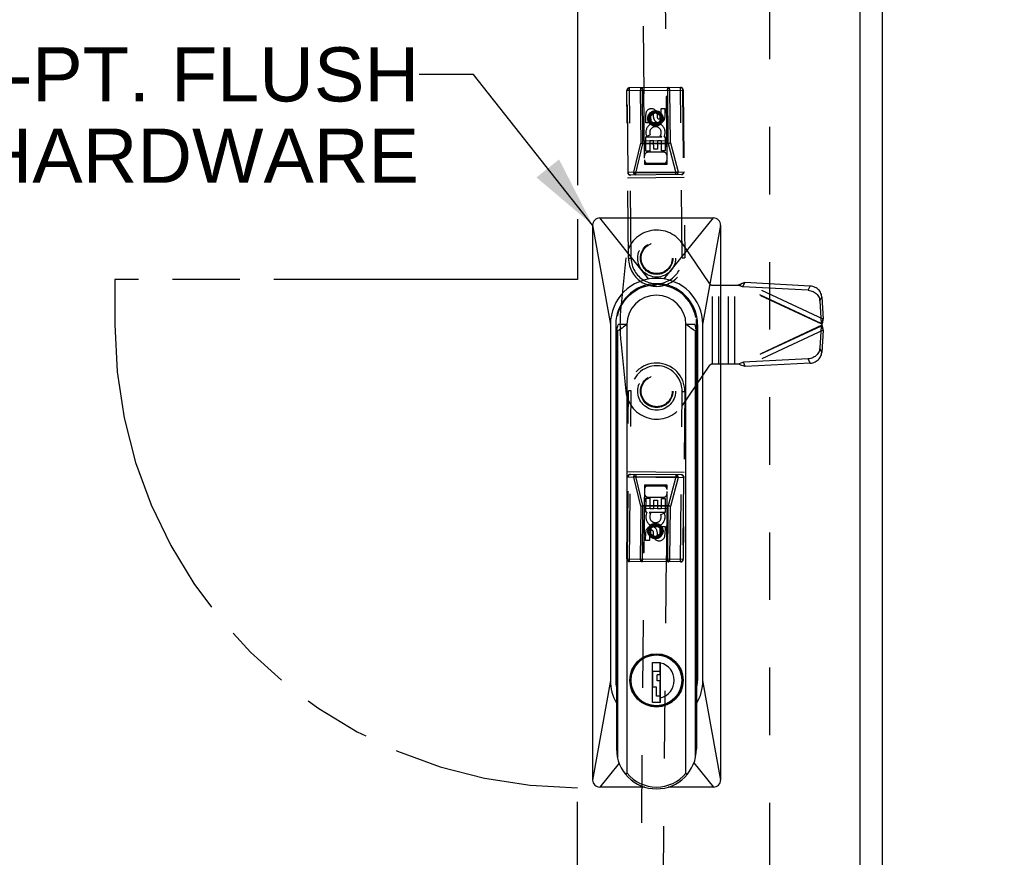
# Model space of a CAD drawing. Header units: inches. Extents: x 0 to 136, y 0 to 88.
# Tile 22 of 74: x 49 to 60, y 43 to 52. Entities that reach past the tile are written whole.
import ezdxf

# ---------------------------------------------------------------- set-up
doc = ezdxf.new("R2010")
doc.units = ezdxf.units.IN
doc.header["$LTSCALE"] = 7.48
doc.header["$MEASUREMENT"] = 0
doc.linetypes.add('HIDDEN', pattern=[0.2, 0.1, -0.1])
doc.linetypes.add('PHANTOM', pattern=[0.8, 0.45, -0.05, 0.1, -0.05, 0.1, -0.05])
doc.layers.get('0').update_dxf_attribs({"linetype": 'CONTINUOUS'})
for name, color, linetype in [('02___PRT_ALL_AXES', 7, 'CONTINUOUS'), ('AVAILABLE_DOOR_SPACE', 7, 'CONTINUOUS'), ('DEFAULT_2', 8, 'HIDDEN'), ('DIMENSIONS', 7, 'CONTINUOUS')]:
    doc.layers.add(name, color=color, linetype=linetype)
doc.styles.get("Standard").update_dxf_attribs({"font": 'arial.ttf'})
doc.dimstyles.new('DIMSTYLE_1', dxfattribs={"dimtxt": 0.6, "dimasz": 0.8, "dimexe": 0.09, "dimexo": 0.07, "dimgap": 0.0375, "dimtad": 0, "dimtih": 1, "dimtoh": 1, "dimzin": 4, "dimdsep": 46, "dimtxsty": 'Standard', "dimblk": '_FILLED', "dimblk1": '_FILLED', "dimblk2": '_FILLED', "dimcen": 0.09, "dimazin": 1, "dimtfac": 1, "dimtofl": 0, "dimtmove": 0, "dimatfit": 3, "dimldrblk": '_FILLED', "dimfxl": 0, "dimtolj": 1, "dimtzin": 4, "dimarcsym": 0})
doc.dimstyles.get("Standard").update_dxf_attribs({"dimtxt": 0.68, "dimasz": 0.8, "dimexe": 0.09, "dimexo": 0.07, "dimgap": 0.09, "dimtad": 0, "dimtih": 1, "dimtoh": 1, "dimzin": 4, "dimdsep": 46, "dimtxsty": 'Standard', "dimblk": '_FILLED', "dimblk1": '_FILLED', "dimblk2": '_FILLED', "dimcen": 0.09, "dimazin": 1, "dimtp": 0.01, "dimtm": 0.01, "dimtfac": 1, "dimtofl": 0, "dimtmove": 0, "dimatfit": 3, "dimldrblk": '_FILLED', "dimfxl": 0, "dimtolj": 1, "dimtzin": 4, "dimarcsym": 0})

# ---------------------------------------------------------------- blocks, each defined once
blk = doc.blocks.new('_FILLED')
at = {"color": 0, "linetype": 'ByBlock'}
blk.add_solid([(0, 0), (-1, 0.2), (-1, -0.2)], dxfattribs=at)
blk = doc.blocks.new('*D8')
at = {"layer": 'DIMENSIONS', "color": 2, "linetype": 'Continuous'}
for p, q in [((54.815, 54.192), (53.13, 54.192)), ((57.94, 54.192), (59.54, 54.192))]:
    blk.add_line(p, q, dxfattribs=at)
at = {"layer": 'DIMENSIONS', "color": 2, "linetype": 'Continuous', "xscale": 0.8, "yscale": 0.8, "zscale": 0.8}
blk.add_blockref('_FILLED', (54.815, 54.192), dxfattribs=at)
at = {"layer": 'DIMENSIONS', "color": 2, "linetype": 'Continuous', "xscale": 0.8, "yscale": 0.8, "zscale": 0.8, "rotation": 180}
blk.add_blockref('_FILLED', (57.94, 54.192), dxfattribs=at)
at = {"layer": 'DIMENSIONS', "color": 2, "linetype": 'Continuous', "insert": (52.83, 54.492), "char_height": 0.6, "width": 1.63048, "attachment_point": 3, "line_spacing_factor": 0.9}
blk.add_mtext('3.13', dxfattribs=at)
blk = doc.blocks.new('*D9')
at = {"layer": 'DIMENSIONS', "color": 2, "linetype": 'Continuous'}
for p, q in [((34.565, 55.22), (44.316, 55.22)), ((54.815, 55.22), (47.013, 55.22))]:
    blk.add_line(p, q, dxfattribs=at)
at = {"layer": 'DIMENSIONS', "color": 2, "linetype": 'Continuous', "xscale": 0.8, "yscale": 0.8, "zscale": 0.8, "rotation": 180}
blk.add_blockref('_FILLED', (34.565, 55.22), dxfattribs=at)
at = {"layer": 'DIMENSIONS', "color": 2, "linetype": 'Continuous', "xscale": 0.8, "yscale": 0.8, "zscale": 0.8}
blk.add_blockref('_FILLED', (54.815, 55.22), dxfattribs=at)
at = {"layer": 'DIMENSIONS', "color": 2, "linetype": 'Continuous', "insert": (45.665, 55.52), "char_height": 0.6, "width": 2.09665, "attachment_point": 2, "line_spacing_factor": 0.9}
blk.add_mtext('20.25', dxfattribs=at)
blk = doc.blocks.new('*D12')
at = {"layer": 'DIMENSIONS', "color": 2, "linetype": 'Continuous'}
for p, q in [((40.998, 59.784), (40.998, 50.566)), ((40.998, 37.999), (40.998, 49.366))]:
    blk.add_line(p, q, dxfattribs=at)
at = {"layer": 'DIMENSIONS', "color": 2, "linetype": 'Continuous', "xscale": 0.8, "yscale": 0.8, "zscale": 0.8}
for p, rotation in [((40.998, 59.784), 90), ((40.998, 37.999), 270)]:
    blk.add_blockref('_FILLED', p, dxfattribs=dict(at, rotation=rotation))
at = {"layer": 'DIMENSIONS', "color": 2, "linetype": 'Continuous', "insert": (40.998, 50.266), "char_height": 0.6, "width": 2.09665, "attachment_point": 2, "line_spacing_factor": 0.9}
blk.add_mtext('21.79', dxfattribs=at)

msp = doc.modelspace()

# ---------------------------------------------------------------- linework, layer by layer
at = {"color": 3, "linetype": 'Continuous'}
for p, q in [((58.19, 33.763), (58.19, 73.947)), ((57.94, 60.959), (57.94, 36.824))]:
    msp.add_line(p, q, dxfattribs=at)
at = {"color": 7, "linetype": 'Continuous'}
for p, q in [((55.06, 50.073), (56.32, 50.073)), ((55.604, 49.396), (55.06, 50.073)), ((55.771, 49.397), (56.32, 50.073)), ((54.981, 49.994), (54.981, 43.852)), ((54.981, 49.994), (55.178, 48.892)), ((56.202, 48.892), (56.399, 49.994)), ((56.399, 43.852), (56.399, 49.994)), ((55.256, 48.99), (55.256, 49.021)), ((56.124, 48.97), (56.124, 49.021)), ((55.178, 48.892), (55.178, 44.955)), ((55.237, 48.892), (55.237, 44.955)), ((55.263, 48.892), (55.262, 48.889)), ((55.361, 48.892), (55.263, 48.892)), ((55.362, 43.927), (55.362, 48.892)), ((56.014, 43.926), (56.015, 48.892)), ((56.113, 48.892), (56.015, 48.892)), ((56.114, 48.889), (56.113, 48.892)), ((56.127, 48.953), (56.127, 48.836)), ((56.143, 48.892), (56.143, 44.955)), ((56.202, 44.955), (56.202, 48.892)), ((55.245, 48.822), (55.245, 44.197)), ((55.246, 48.823), (55.249, 48.833)), ((55.257, 48.823), (55.257, 44.097)), ((56.12, 44.097), (56.12, 48.823)), ((56.131, 48.822), (56.131, 44.197)), ((55.562, 45.222), (55.564, 45.217)), ((55.562, 45.216), (55.562, 45.222)), ((55.637, 45.245), (55.637, 45.24)), ((55.644, 45.151), (55.732, 45.151)), ((55.644, 44.708), (55.644, 45.151)), ((55.73, 45.015), (55.73, 45.151)), ((55.732, 44.708), (55.732, 45.151)), ((55.739, 45.24), (55.739, 45.245)), ((55.812, 45.217), (55.814, 45.222)), ((55.646, 45.057), (55.73, 45.057)), ((55.646, 44.878), (55.646, 45.057)), ((55.178, 44.955), (54.981, 43.852)), ((55.237, 44.955), (55.245, 44.955)), ((55.73, 45.015), (55.697, 45.015)), ((55.697, 44.948), (55.697, 45.015)), ((55.73, 44.948), (55.697, 44.948)), ((55.73, 44.708), (55.73, 44.948)), ((56.131, 44.955), (56.143, 44.955)), ((56.399, 43.852), (56.202, 44.955)), ((55.688, 44.878), (55.646, 44.878)), ((55.688, 44.781), (55.688, 44.878)), ((55.732, 44.708), (55.644, 44.708)), ((55.73, 44.781), (55.688, 44.781)), ((55.562, 44.688), (55.562, 44.693)), ((55.564, 44.692), (55.562, 44.688)), ((55.814, 44.688), (55.812, 44.692)), ((55.275, 44.038), (55.06, 43.773)), ((56.103, 44.043), (56.32, 43.773)), ((55.558, 43.773), (55.06, 43.773)), ((56.32, 43.773), (55.818, 43.773))]:
    msp.add_line(p, q, dxfattribs=at)
for points in [[(55.256, 48.99), (55.268, 49.031), (55.284, 49.073), (55.305, 49.113), (55.331, 49.153), (55.361, 49.19), (55.394, 49.222), (55.43, 49.251), (55.47, 49.277), (55.512, 49.298), (55.555, 49.314), (55.6, 49.326), (55.644, 49.332), (55.688, 49.334)], [(55.249, 48.833), (55.252, 48.843), (55.254, 48.854), (55.257, 48.865), (55.26, 48.877), (55.262, 48.889)], [(55.356, 48.892), (55.34, 48.878), (55.324, 48.866), (55.307, 48.854), (55.291, 48.843), (55.274, 48.832), (55.257, 48.823)], [(56.12, 48.823), (56.103, 48.832), (56.086, 48.843), (56.069, 48.854), (56.052, 48.866), (56.036, 48.878), (56.02, 48.892)], [(56.114, 48.889), (56.116, 48.877), (56.119, 48.865), (56.122, 48.854), (56.125, 48.843)], [(55.245, 48.822), (55.245, 48.822), (55.245, 48.822), (55.245, 48.822), (55.245, 48.823), (55.245, 48.823), (55.246, 48.823)], [(55.245, 48.822), (55.245, 48.821), (55.246, 48.82), (55.247, 48.82), (55.248, 48.82), (55.25, 48.82), (55.252, 48.821), (55.254, 48.821), (55.257, 48.823)], [(56.131, 48.822), (56.131, 48.82), (56.13, 48.82), (56.128, 48.82), (56.126, 48.82), (56.123, 48.821), (56.12, 48.823)], [(56.125, 48.843), (56.128, 48.833), (56.131, 48.823)], [(56.131, 48.823), (56.131, 48.823), (56.131, 48.823), (56.131, 48.822), (56.131, 48.822), (56.131, 48.822), (56.131, 48.822)], [(55.362, 43.927), (55.362, 43.926), (55.362, 43.925), (55.362, 43.924), (55.361, 43.923), (55.361, 43.922), (55.361, 43.921), (55.36, 43.92), (55.36, 43.92), (55.359, 43.919), (55.358, 43.919), (55.357, 43.919), (55.357, 43.919), (55.356, 43.919), (55.355, 43.919), (55.354, 43.919), (55.353, 43.919), (55.351, 43.919), (55.35, 43.92), (55.349, 43.92), (55.348, 43.921), (55.347, 43.922), (55.345, 43.923), (55.344, 43.924), (55.343, 43.925), (55.341, 43.926), (55.34, 43.927), (55.338, 43.928), (55.337, 43.93), (55.335, 43.931), (55.334, 43.933), (55.332, 43.935), (55.33, 43.937), (55.329, 43.939), (55.327, 43.941), (55.325, 43.943), (55.323, 43.946), (55.322, 43.948), (55.32, 43.951)], [(56.014, 43.926), (56.015, 43.925), (56.015, 43.924), (56.015, 43.923), (56.015, 43.922), (56.016, 43.921), (56.016, 43.92), (56.017, 43.92), (56.018, 43.919), (56.018, 43.919), (56.019, 43.919), (56.02, 43.919), (56.021, 43.919), (56.022, 43.919), (56.023, 43.919), (56.024, 43.919), (56.025, 43.919), (56.026, 43.92), (56.027, 43.92), (56.028, 43.921), (56.03, 43.922), (56.031, 43.923), (56.032, 43.924), (56.034, 43.925), (56.035, 43.926), (56.036, 43.927), (56.038, 43.928), (56.039, 43.93), (56.041, 43.931), (56.043, 43.933), (56.044, 43.935), (56.046, 43.937), (56.048, 43.939), (56.049, 43.941), (56.051, 43.943), (56.053, 43.946), (56.055, 43.948), (56.057, 43.951)]]:
    msp.add_lwpolyline(points, dxfattribs=at)
for radius in [0.295, 0.29, 0.281]:
    msp.add_circle((55.688, 44.955), radius, dxfattribs=at)
for centre, radius, start, end in [((55.06, 49.994), 0.0787, 89.9816, 180.0107), ((56.32, 49.994), 0.0787, 359.9894, 90.0184), ((55.69, 48.892), 0.512, 0, 180), ((55.69, 48.892), 0.453, 0, 180), ((55.688, 48.892), 0.443, 10.1796, 90), ((55.688, 48.892), 0.327, 0.1007, 180), ((55.688, 44.955), 0.197, 283.0029, 76.9971), ((55.69, 44.955), 0.512, 180, 209.6284), ((55.69, 44.955), 0.453, 180, 190.5362), ((55.69, 44.955), 0.512, 329.5192, 0), ((55.69, 44.955), 0.453, 347.1352, 360), ((55.688, 44.955), 0.202, 282.1141, 282.6949), ((55.688, 44.197), 0.443, 180, 360), ((55.06, 43.852), 0.0787, 179.9894, 270.0184), ((55.688, 44.197), 0.423, 219.5407, 320.4593), ((56.32, 43.852), 0.0787, 269.9816, 0.0107)]:
    msp.add_arc(centre, radius, start, end, dxfattribs=at)
at = {"layer": '02___PRT_ALL_AXES', "color": 8, "linetype": 'HIDDEN'}
for p, q in [((55.739, 51.283), (55.781, 51.283)), ((55.74, 51.19), (55.739, 51.283)), ((55.781, 51.283), (55.782, 51.191)), ((55.57, 51.125), (55.569, 51.217)), ((55.611, 51.218), (55.612, 51.125)), ((55.655, 51.189), (55.655, 51.218)), ((55.696, 51.232), (55.696, 51.186)), ((55.612, 51.125), (55.57, 51.125)), ((55.571, 50.969), (55.749, 50.97)), ((55.572, 50.812), (55.571, 50.969)), ((55.619, 50.993), (55.58, 50.976)), ((55.656, 50.927), (55.614, 50.926)), ((55.614, 50.926), (55.615, 50.813)), ((55.657, 50.834), (55.656, 50.927)), ((55.742, 50.927), (55.699, 50.927)), ((55.699, 50.927), (55.7, 50.835)), ((55.749, 50.97), (55.73, 50.983)), ((55.743, 50.814), (55.742, 50.927)), ((55.774, 50.974), (55.772, 50.97)), ((55.772, 50.97), (55.784, 50.97)), ((55.784, 50.97), (55.786, 50.814)), ((55.615, 50.813), (55.572, 50.812)), ((55.7, 50.835), (55.657, 50.834)), ((55.786, 50.814), (55.743, 50.814)), ((55.571, 46.815), (55.573, 46.971)), ((55.573, 46.971), (55.615, 46.97)), ((55.615, 46.97), (55.614, 46.857)), ((55.657, 46.856), (55.658, 46.949)), ((55.658, 46.949), (55.701, 46.948)), ((55.701, 46.948), (55.7, 46.856)), ((55.742, 46.856), (55.743, 46.969)), ((55.743, 46.969), (55.786, 46.969)), ((55.786, 46.969), (55.784, 46.813)), ((55.583, 46.815), (55.571, 46.815)), ((55.582, 46.811), (55.583, 46.815)), ((55.784, 46.813), (55.607, 46.814)), ((55.607, 46.814), (55.625, 46.801)), ((55.614, 46.857), (55.657, 46.856)), ((55.7, 46.856), (55.742, 46.856)), ((55.736, 46.789), (55.775, 46.805)), ((55.568, 46.502), (55.569, 46.594)), ((55.611, 46.594), (55.611, 46.502)), ((55.655, 46.551), (55.655, 46.598)), ((55.696, 46.593), (55.696, 46.565)), ((55.74, 46.657), (55.783, 46.656)), ((55.74, 46.564), (55.74, 46.657)), ((55.783, 46.656), (55.782, 46.564)), ((55.611, 46.502), (55.568, 46.502))]:
    msp.add_line(p, q, dxfattribs=at)
for centre in [(55.676, 51.175), (55.676, 46.608)]:
    msp.add_circle(centre, 0.085, dxfattribs=at)
for centre, radius, start, end in [((55.633, 51.218), 0.0644, 12.8312, 180.6093), ((55.633, 51.218), 0.0219, 0.4329, 180.5317), ((55.719, 51.19), 0.0635, 180.5317, 0.5317), ((55.718, 51.19), 0.0219, 190.8387, 0.5317), ((55.677, 51.019), 0.107, 334.7954, 203.9345), ((55.677, 51.019), 0.0639, 325.4212, 203.9343), ((55.677, 46.764), 0.107, 153.7319, 22.871), ((55.677, 46.764), 0.0639, 144.3577, 22.8709), ((55.632, 46.594), 0.0635, 359.4683, 179.4683), ((55.633, 46.594), 0.0219, 9.7753, 179.4683), ((55.718, 46.564), 0.0644, 191.7677, 359.5458), ((55.718, 46.565), 0.0219, 179.3694, 359.4683)]:
    msp.add_arc(centre, radius, start, end, dxfattribs=at)
at = {"layer": 'AVAILABLE_DOOR_SPACE', "color": 40, "linetype": 'PHANTOM'}
for p, q in [((54.815, 59.784), (54.815, 49.392)), ((54.815, 49.392), (49.69, 49.392)), ((49.69, 49.392), (49.69, 48.892)), ((54.815, 37.999), (54.815, 43.767))]:
    msp.add_line(p, q, dxfattribs=at)
msp.add_arc((54.815, 48.892), 5.125, 180, 270, dxfattribs=at)
at = {"layer": 'DEFAULT_2', "color": 8, "linetype": 'HIDDEN'}
for p, q in [((56.94, 60.057), (56.94, 37.726)), ((55.472, 59.674), (55.555, 50.667)), ((55.805, 50.669), (55.722, 59.676)), ((55.36, 51.483), (55.985, 51.488)), ((55.378, 49.625), (55.36, 51.483)), ((55.376, 50.578), (55.367, 51.483)), ((55.955, 51.518), (55.39, 51.513)), ((55.408, 49.625), (55.39, 51.513)), ((55.509, 51.484), (55.514, 50.901)), ((55.543, 51.484), (55.513, 51.514)), ((55.537, 50.893), (55.532, 51.514)), ((55.543, 51.484), (55.554, 50.674)), ((55.803, 51.487), (55.833, 51.517)), ((55.807, 50.677), (55.803, 51.487)), ((55.819, 50.896), (55.813, 51.517)), ((55.842, 50.904), (55.837, 51.487)), ((55.973, 49.631), (55.955, 51.518)), ((55.978, 51.488), (55.987, 50.583)), ((55.985, 51.488), (56.003, 49.631)), ((55.675, 51.247), (55.613, 51.211)), ((55.613, 51.211), (55.623, 51.205)), ((55.613, 51.211), (55.614, 51.139)), ((55.614, 51.139), (55.624, 51.144)), ((55.675, 51.236), (55.623, 51.205)), ((55.623, 51.205), (55.624, 51.144)), ((55.624, 51.144), (55.676, 51.115)), ((55.738, 51.212), (55.675, 51.247)), ((55.675, 51.247), (55.675, 51.236)), ((55.728, 51.206), (55.675, 51.236)), ((55.676, 51.115), (55.729, 51.145)), ((55.738, 51.212), (55.728, 51.206)), ((55.729, 51.145), (55.728, 51.206)), ((55.739, 51.14), (55.729, 51.145)), ((55.739, 51.14), (55.738, 51.212)), ((55.614, 51.139), (55.676, 51.103)), ((55.676, 51.103), (55.739, 51.14)), ((55.676, 51.103), (55.676, 51.115)), ((55.806, 50.927), (55.55, 50.924)), ((55.436, 50.578), (55.514, 50.901)), ((55.459, 50.57), (55.537, 50.893)), ((55.514, 50.901), (55.842, 50.904)), ((55.537, 50.893), (55.819, 50.896)), ((55.819, 50.896), (55.904, 50.574)), ((55.842, 50.904), (55.927, 50.583)), ((55.764, 50.801), (55.594, 50.8)), ((55.554, 50.674), (55.807, 50.677)), ((55.555, 50.68), (55.805, 50.682)), ((55.555, 50.667), (55.805, 50.669)), ((55.369, 50.578), (55.994, 50.583)), ((55.369, 50.518), (55.994, 50.523)), ((55.964, 50.553), (55.399, 50.548)), ((55.904, 50.574), (55.459, 50.57)), ((55.459, 50.548), (55.459, 50.57)), ((55.904, 50.553), (55.904, 50.574)), ((56.28, 49.342), (55.975, 49.789)), ((55.35, 49.631), (55.293, 49.077)), ((55.408, 49.625), (55.378, 49.625)), ((55.973, 49.631), (56.003, 49.631)), ((56.281, 49.341), (56.28, 49.342)), ((56.304, 49.33), (56.591, 49.33)), ((56.31, 48.455), (56.31, 49.33)), ((56.38, 48.455), (56.38, 49.33)), ((56.484, 48.455), (56.484, 49.33)), ((56.554, 48.455), (56.554, 49.33)), ((56.621, 49.319), (56.591, 49.33)), ((57.521, 48.896), (56.591, 49.33)), ((56.627, 49.343), (56.616, 49.321)), ((56.631, 49.315), (56.621, 49.319)), ((56.646, 49.31), (56.668, 49.357)), ((57.368, 49.272), (56.646, 49.31)), ((57.511, 48.906), (56.646, 49.31)), ((57.39, 49.319), (56.668, 49.357)), ((57.533, 48.953), (56.668, 49.357)), ((57.368, 49.272), (57.39, 49.319)), ((57.497, 49.154), (57.519, 49.201)), ((57.519, 49.201), (57.533, 48.953)), ((57.497, 49.154), (57.511, 48.906)), ((57.521, 48.887), (56.595, 48.455)), ((57.511, 48.877), (56.65, 48.475)), ((57.511, 48.877), (57.497, 48.631)), ((57.511, 48.906), (57.533, 48.953)), ((57.511, 48.877), (57.533, 48.83)), ((57.521, 48.896), (57.521, 48.887)), ((57.533, 48.83), (56.672, 48.428)), ((57.533, 48.83), (57.519, 48.584)), ((55.293, 48.708), (55.35, 48.154)), ((57.519, 48.584), (57.497, 48.631)), ((55.975, 47.996), (56.28, 48.443)), ((56.28, 48.443), (56.281, 48.444)), ((56.595, 48.455), (56.304, 48.455)), ((57.369, 48.513), (56.65, 48.475)), ((56.672, 48.428), (56.65, 48.475)), ((57.391, 48.466), (56.672, 48.428)), ((57.391, 48.466), (57.369, 48.513)), ((55.36, 46.301), (55.378, 48.158)), ((55.408, 48.158), (55.378, 48.158)), ((55.39, 46.27), (55.408, 48.158)), ((55.955, 46.265), (55.973, 48.152)), ((55.973, 48.152), (56.003, 48.152)), ((56.003, 48.152), (55.985, 46.295)), ((55.369, 47.266), (55.994, 47.26)), ((55.964, 47.23), (55.399, 47.235)), ((55.459, 47.235), (55.459, 47.213)), ((55.904, 47.231), (55.904, 47.209)), ((55.367, 46.3), (55.376, 47.205)), ((55.369, 47.206), (55.994, 47.2)), ((55.514, 46.882), (55.436, 47.205)), ((55.459, 47.213), (55.904, 47.209)), ((55.537, 46.89), (55.459, 47.213)), ((55.555, 47.117), (55.472, 38.109)), ((55.554, 47.109), (55.543, 46.299)), ((55.554, 47.109), (55.807, 47.106)), ((55.805, 47.114), (55.555, 47.117)), ((55.722, 38.107), (55.805, 47.114)), ((55.803, 46.296), (55.807, 47.106)), ((55.904, 47.209), (55.819, 46.888)), ((55.927, 47.2), (55.842, 46.879)), ((55.987, 47.2), (55.978, 46.295)), ((55.805, 47.101), (55.555, 47.103)), ((55.532, 46.269), (55.537, 46.89)), ((55.819, 46.888), (55.537, 46.89)), ((55.594, 46.983), (55.764, 46.982)), ((55.813, 46.266), (55.819, 46.888)), ((55.514, 46.882), (55.509, 46.299)), ((55.842, 46.879), (55.514, 46.882)), ((55.55, 46.859), (55.806, 46.856)), ((55.837, 46.296), (55.842, 46.879)), ((55.676, 46.68), (55.614, 46.645)), ((55.739, 46.643), (55.676, 46.68)), ((55.676, 46.68), (55.676, 46.669)), ((55.614, 46.645), (55.613, 46.572)), ((55.613, 46.572), (55.623, 46.578)), ((55.613, 46.572), (55.675, 46.536)), ((55.614, 46.645), (55.624, 46.639)), ((55.624, 46.639), (55.623, 46.578)), ((55.623, 46.578), (55.675, 46.547)), ((55.676, 46.669), (55.624, 46.639)), ((55.675, 46.547), (55.728, 46.577)), ((55.675, 46.536), (55.738, 46.571)), ((55.729, 46.638), (55.676, 46.669)), ((55.728, 46.577), (55.729, 46.638)), ((55.738, 46.571), (55.728, 46.577)), ((55.739, 46.643), (55.729, 46.638)), ((55.738, 46.571), (55.739, 46.643)), ((55.675, 46.536), (55.675, 46.547)), ((55.36, 46.301), (55.985, 46.295)), ((55.955, 46.265), (55.39, 46.27)), ((55.543, 46.299), (55.513, 46.269)), ((55.803, 46.296), (55.833, 46.266))]:
    msp.add_line(p, q, dxfattribs=at)
for points in [[(55.367, 51.483), (55.368, 51.487), (55.368, 51.492), (55.37, 51.496), (55.372, 51.5), (55.374, 51.504), (55.377, 51.507), (55.38, 51.509), (55.383, 51.511), (55.386, 51.512), (55.39, 51.513)], [(55.532, 51.514), (55.528, 51.514), (55.525, 51.513), (55.521, 51.511), (55.518, 51.508), (55.515, 51.505), (55.513, 51.502), (55.511, 51.498), (55.51, 51.493), (55.509, 51.489), (55.509, 51.484)], [(55.837, 51.487), (55.837, 51.492), (55.836, 51.496), (55.834, 51.501), (55.832, 51.505), (55.83, 51.508), (55.827, 51.511), (55.824, 51.514), (55.821, 51.515), (55.817, 51.516), (55.813, 51.517)], [(55.955, 51.518), (55.959, 51.518), (55.962, 51.517), (55.966, 51.515), (55.969, 51.512), (55.971, 51.509), (55.974, 51.506), (55.976, 51.502), (55.977, 51.498), (55.978, 51.493), (55.978, 51.488)], [(55.514, 50.901), (55.517, 50.9), (55.521, 50.898), (55.525, 50.897), (55.529, 50.895), (55.533, 50.894), (55.537, 50.893)], [(55.842, 50.904), (55.839, 50.903), (55.836, 50.901), (55.832, 50.9), (55.828, 50.898), (55.824, 50.897), (55.819, 50.896)], [(55.399, 50.548), (55.395, 50.548), (55.392, 50.549), (55.389, 50.551), (55.385, 50.554), (55.383, 50.557), (55.38, 50.56), (55.378, 50.564), (55.377, 50.568), (55.376, 50.573), (55.376, 50.578)], [(55.459, 50.548), (55.456, 50.549), (55.452, 50.55), (55.449, 50.552), (55.446, 50.554), (55.443, 50.557), (55.44, 50.561), (55.438, 50.565), (55.437, 50.569), (55.436, 50.574), (55.436, 50.578)], [(55.436, 50.578), (55.439, 50.577), (55.442, 50.575), (55.446, 50.573), (55.45, 50.572), (55.455, 50.571), (55.459, 50.57)], [(55.927, 50.583), (55.924, 50.581), (55.92, 50.579), (55.917, 50.578), (55.912, 50.576), (55.908, 50.575), (55.904, 50.574)], [(55.927, 50.583), (55.926, 50.578), (55.926, 50.574), (55.924, 50.569), (55.922, 50.565), (55.92, 50.562), (55.917, 50.558), (55.914, 50.556), (55.911, 50.554), (55.907, 50.553), (55.904, 50.553)], [(55.987, 50.583), (55.987, 50.579), (55.986, 50.574), (55.984, 50.57), (55.983, 50.566), (55.98, 50.562), (55.978, 50.559), (55.974, 50.557), (55.971, 50.555), (55.968, 50.554), (55.964, 50.553)], [(56.591, 49.33), (56.603, 49.335), (56.609, 49.337), (56.615, 49.339), (56.621, 49.341), (56.627, 49.343)], [(56.668, 49.357), (56.661, 49.355), (56.654, 49.353), (56.648, 49.35), (56.641, 49.348), (56.634, 49.346), (56.627, 49.343)], [(56.646, 49.31), (56.641, 49.312), (56.631, 49.315)], [(57.519, 49.201), (57.517, 49.214), (57.514, 49.226), (57.51, 49.238), (57.504, 49.25), (57.497, 49.261), (57.488, 49.272), (57.479, 49.282), (57.468, 49.291), (57.456, 49.298), (57.444, 49.305), (57.431, 49.311), (57.418, 49.315), (57.404, 49.317), (57.39, 49.319)], [(57.368, 49.272), (57.382, 49.27), (57.396, 49.268), (57.409, 49.263), (57.422, 49.258), (57.434, 49.251), (57.446, 49.243), (57.457, 49.235), (57.466, 49.225), (57.475, 49.214), (57.482, 49.203), (57.488, 49.191), (57.492, 49.179), (57.495, 49.167), (57.497, 49.154)], [(57.511, 48.906), (57.513, 48.905), (57.514, 48.903), (57.516, 48.901), (57.517, 48.9), (57.519, 48.898), (57.521, 48.896)], [(57.521, 48.887), (57.517, 48.883), (57.516, 48.882), (57.514, 48.88), (57.513, 48.878), (57.511, 48.877)], [(57.533, 48.953), (57.531, 48.945), (57.529, 48.935), (57.527, 48.926), (57.525, 48.916), (57.523, 48.906), (57.521, 48.896)], [(57.521, 48.887), (57.523, 48.877), (57.525, 48.867), (57.527, 48.857), (57.529, 48.848), (57.531, 48.839), (57.533, 48.83)], [(57.497, 48.631), (57.495, 48.618), (57.492, 48.606), (57.488, 48.594), (57.482, 48.582), (57.475, 48.571), (57.466, 48.56), (57.457, 48.55), (57.446, 48.541), (57.434, 48.534), (57.422, 48.527), (57.409, 48.522), (57.396, 48.517), (57.382, 48.515), (57.369, 48.513)], [(57.391, 48.466), (57.404, 48.467), (57.418, 48.47), (57.431, 48.474), (57.444, 48.48), (57.456, 48.486), (57.468, 48.494), (57.479, 48.503), (57.488, 48.513), (57.497, 48.524), (57.504, 48.535), (57.51, 48.547), (57.514, 48.559), (57.517, 48.571), (57.519, 48.584)], [(56.623, 48.465), (56.604, 48.458), (56.595, 48.455)], [(56.672, 48.428), (56.66, 48.432), (56.647, 48.436), (56.634, 48.441), (56.621, 48.445), (56.608, 48.45), (56.595, 48.455)], [(56.65, 48.475), (56.641, 48.472), (56.632, 48.469), (56.623, 48.465)], [(55.376, 47.205), (55.376, 47.21), (55.377, 47.215), (55.378, 47.219), (55.38, 47.223), (55.383, 47.227), (55.385, 47.23), (55.389, 47.232), (55.392, 47.234), (55.395, 47.235), (55.399, 47.235)], [(55.436, 47.205), (55.436, 47.21), (55.437, 47.214), (55.438, 47.218), (55.44, 47.222), (55.443, 47.226), (55.446, 47.229), (55.449, 47.231), (55.452, 47.233), (55.456, 47.234), (55.459, 47.235)], [(55.904, 47.231), (55.907, 47.23), (55.911, 47.229), (55.914, 47.227), (55.917, 47.225), (55.92, 47.222), (55.922, 47.218), (55.924, 47.214), (55.926, 47.21), (55.926, 47.205), (55.927, 47.2)], [(55.964, 47.23), (55.968, 47.23), (55.971, 47.228), (55.974, 47.227), (55.978, 47.224), (55.98, 47.221), (55.983, 47.217), (55.984, 47.213), (55.986, 47.209), (55.987, 47.204), (55.987, 47.2)], [(55.436, 47.205), (55.439, 47.207), (55.442, 47.208), (55.446, 47.21), (55.45, 47.211), (55.455, 47.212), (55.459, 47.213)], [(55.927, 47.2), (55.924, 47.202), (55.92, 47.204), (55.917, 47.205), (55.912, 47.207), (55.908, 47.208), (55.904, 47.209)], [(55.514, 46.882), (55.517, 46.883), (55.521, 46.885), (55.525, 46.886), (55.529, 46.888), (55.533, 46.889), (55.537, 46.89)], [(55.842, 46.879), (55.839, 46.88), (55.836, 46.882), (55.832, 46.884), (55.828, 46.885), (55.824, 46.886), (55.819, 46.888)], [(55.39, 46.27), (55.386, 46.271), (55.383, 46.272), (55.38, 46.274), (55.377, 46.276), (55.374, 46.279), (55.372, 46.283), (55.37, 46.287), (55.368, 46.291), (55.368, 46.296), (55.367, 46.3)], [(55.509, 46.299), (55.509, 46.294), (55.51, 46.29), (55.511, 46.286), (55.513, 46.281), (55.515, 46.278), (55.518, 46.275), (55.521, 46.272), (55.525, 46.27), (55.528, 46.269), (55.532, 46.269)], [(55.813, 46.266), (55.817, 46.267), (55.821, 46.268), (55.824, 46.27), (55.827, 46.272), (55.83, 46.275), (55.832, 46.279), (55.834, 46.283), (55.836, 46.287), (55.837, 46.291), (55.837, 46.296)], [(55.978, 46.295), (55.978, 46.29), (55.977, 46.286), (55.976, 46.281), (55.974, 46.277), (55.971, 46.274), (55.969, 46.271), (55.966, 46.268), (55.962, 46.266), (55.959, 46.265), (55.955, 46.265)]]:
    msp.add_lwpolyline(points, dxfattribs=at)
for centre, radius in [((55.676, 51.175), 0.0845), ((55.676, 51.175), 0.0745), ((55.69, 49.628), 0.21), ((55.69, 49.628), 0.18), ((55.691, 49.629), 0.172), ((55.69, 48.155), 0.21), ((55.69, 48.155), 0.18), ((55.691, 48.156), 0.172), ((55.676, 46.608), 0.0845), ((55.676, 46.608), 0.0745)]:
    msp.add_circle(centre, radius, dxfattribs=at)
for centre, radius, start, end in [((55.39, 51.483), 0.03, 90.5317, 180.5317), ((55.955, 51.488), 0.03, 0.5317, 90.5317), ((55.595, 50.76), 0.04, 90.5317, 180.5317), ((55.595, 50.715), 0.04, 180.5317, 270.5317), ((55.765, 50.761), 0.04, 0.5317, 90.5317), ((55.765, 50.716), 0.04, 270.5317, 0.5317), ((55.399, 50.578), 0.03, 180.5317, 270.5317), ((55.964, 50.583), 0.03, 270.5317, 0.5317), ((55.691, 49.596), 0.343, 34.31, 174.144), ((55.69, 49.628), 0.312, 180.5317, 0.5317), ((55.69, 49.628), 0.282, 180.5317, 0.5317), ((56.304, 49.361), 0.0312, 220.6754, 270), ((57.096, 48.893), 1.812, 174.144, 185.856), ((55.69, 48.155), 0.312, 359.4683, 179.4683), ((55.69, 48.155), 0.282, 359.4683, 179.4683), ((56.304, 48.424), 0.0312, 90, 139.3246), ((55.691, 48.189), 0.343, 185.856, 325.69), ((55.399, 47.205), 0.03, 89.4683, 179.4683), ((55.964, 47.2), 0.03, 359.4683, 89.4683), ((55.595, 47.068), 0.04, 89.4683, 179.4683), ((55.765, 47.067), 0.04, 359.4683, 89.4683), ((55.595, 47.023), 0.04, 179.4683, 269.4683), ((55.765, 47.022), 0.04, 269.4683, 359.4683), ((55.39, 46.3), 0.03, 179.4683, 269.4683), ((55.955, 46.295), 0.03, 269.4683, 359.4683)]:
    msp.add_arc(centre, radius, start, end, dxfattribs=at)

# ---------------------------------------------------------------- texts
at = {"layer": 'DIMENSIONS', "color": 2, "linetype": 'Continuous', "insert": (53.059, 51.962), "char_height": 0.6, "width": 7.62379, "attachment_point": 3, "line_spacing_factor": 0.9}
msp.add_mtext('3-PT. FLUSH\\PDOOR HARDWARE', dxfattribs=at)

# ---------------------------------------------------------------- dimensions: what is measured, and where the dimension line sits
at = {"layer": 'DIMENSIONS', "color": 2, "linetype": 'Continuous'}
dim = msp.add_linear_dim(base=(40.998, 37.9989), p1=(54.8151, 59.7842), p2=(54.8151, 37.9989), angle=270, dimstyle='DIMSTYLE_1', dxfattribs=at)
dim.commit()
dim.dimension.update_dxf_attribs({"geometry": '*D12', "text_midpoint": (40.99, 49.9625), "dimtype": 160})
for base, p1, p2, picture, middle in [((54.815, 55.22), (34.565, 37.999), (54.815, 49.392), '*D9', (45.659, 55.217)), ((57.940101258, 54.192152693), (54.815101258, 49.391561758), (57.940101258, 36.823911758), '*D8', (52.013519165, 54.188806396))]:
    dim = msp.add_linear_dim(base=base, p1=p1, p2=p2, dimstyle='DIMSTYLE_1', dxfattribs=at)
    dim.commit()
    dim.dimension.update_dxf_attribs({"geometry": picture, "text_midpoint": middle, "dimtype": 160})

# ---------------------------------------------------------------- leaders
at = {"layer": 'DIMENSIONS', "color": 2, "linetype": 'Continuous', "annotation_type": 0, "has_hookline": 1, "hookline_direction": 1, "text_width": 7.527}
msp.add_leader([(54.981, 49.994), (53.66, 51.662), (53.059, 51.662)], dimstyle='Standard', override={"dimtad": 0}, dxfattribs=at)

doc.saveas('drawing.dxf')
